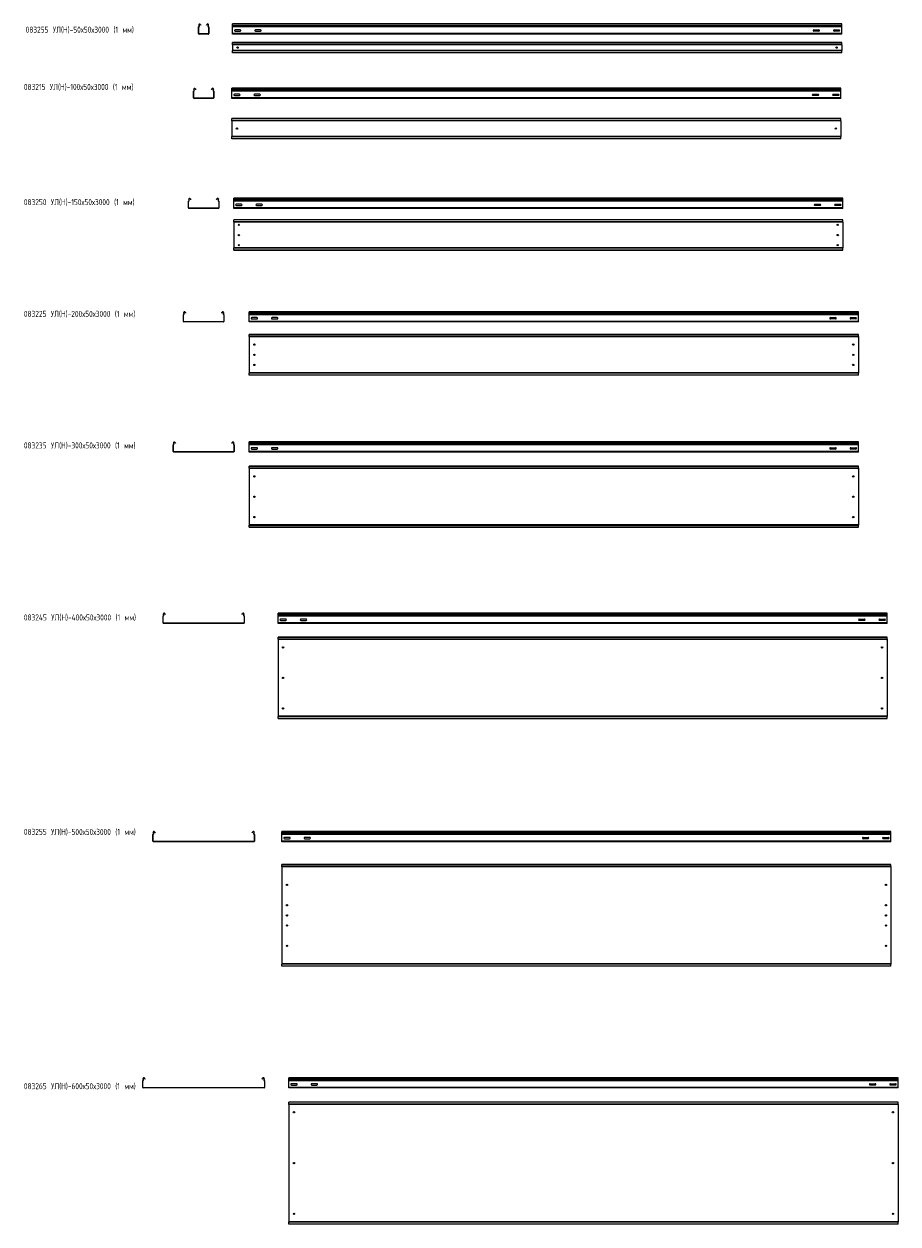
# Model space of a CAD drawing. Header units: millimetres. Extents: x -789 to 3516, y -6202 to -296.
import ezdxf

# ---------------------------------------------------------------- set-up
doc = ezdxf.new("R2010")
doc.units = ezdxf.units.MM
doc.styles.add('SLDTEXTSTYLE0', font='TXT', dxfattribs={"width": 0.7, "bigfont": 'bigfont'})

msp = doc.modelspace()

# ---------------------------------------------------------------- linework, layer by layer
at = {"color": 7, "linetype": 'Continuous', "lineweight": 15}
for p, q in [((72.2, -310.2), (71.2, -310.2)), ((71.2, -343.4), (71.2, -310.2)), ((71.2, -343.4), (72.2, -343.4)), ((72.2, -343.4), (72.2, -310.2)), ((72.8, -309.5), (72.5, -308.5)), ((73.6, -302.1), (72.7, -302.5)), ((74, -304.9), (72.7, -302.5)), ((74.9, -304.5), (73.6, -302.1)), ((73.7, -344.9), (73.7, -345.9)), ((118.7, -344.9), (73.7, -344.9)), ((118.7, -345.9), (73.7, -345.9)), ((74, -304.9), (74.9, -304.5)), ((80.6, -298.3), (79.8, -298.8)), ((79.8, -298.8), (81.5, -302)), ((80.6, -298.3), (82.4, -301.6)), ((82.4, -301.6), (81.5, -302)), ((110, -301.6), (111.7, -298.3)), ((110.8, -302), (110, -301.6)), ((110.8, -302), (112.6, -298.8)), ((112.6, -298.8), (111.7, -298.3)), ((118.8, -302.1), (117.5, -304.5)), ((117.5, -304.5), (118.4, -304.9)), ((119.6, -302.5), (118.4, -304.9)), ((118.7, -345.9), (118.7, -344.9)), ((119.6, -302.5), (118.8, -302.1)), ((119.6, -309.5), (119.9, -308.5)), ((121.2, -310.2), (120.2, -310.2)), ((120.2, -310.2), (120.2, -343.4)), ((120.2, -343.4), (121.2, -343.4)), ((121.2, -310.2), (121.2, -343.4)), ((3238.6, -295.9), (238.6, -295.9)), ((238.6, -302.5), (238.6, -295.9)), ((3238.6, -302.5), (238.6, -302.5)), ((238.6, -304.9), (238.6, -302.5)), ((3238.6, -304.9), (238.6, -304.9)), ((238.6, -308.5), (238.6, -304.9)), ((3238.6, -308.5), (238.6, -308.5)), ((238.6, -310.2), (238.6, -308.5)), ((3238.6, -310.2), (238.6, -310.2)), ((238.6, -343.4), (238.6, -310.2)), ((3238.6, -343.4), (238.6, -343.4)), ((238.6, -345.9), (238.6, -343.4)), ((3238.6, -345.9), (238.6, -345.9)), ((276.4, -324.7), (250.9, -324.7)), ((250.9, -331.2), (276.4, -331.2)), ((376.4, -324.7), (350.9, -324.7)), ((350.9, -331.2), (376.4, -331.2)), ((3100.9, -324.7), (3126.4, -324.7)), ((3126.4, -331.2), (3100.9, -331.2)), ((3200.9, -324.7), (3226.4, -324.7)), ((3226.4, -331.2), (3200.9, -331.2)), ((3238.6, -302.5), (3238.6, -295.9)), ((3238.6, -304.9), (3238.6, -302.5)), ((3238.6, -308.5), (3238.6, -304.9)), ((3238.6, -310.2), (3238.6, -308.5)), ((3238.6, -343.4), (3238.6, -310.2)), ((3238.6, -345.9), (3238.6, -343.4)), ((3238.6, -387.2), (238.6, -387.2)), ((238.6, -388.2), (238.6, -387.2)), ((3238.6, -388.2), (238.6, -388.2)), ((238.6, -396.6), (238.6, -388.2)), ((3238.6, -396.6), (238.6, -396.6)), ((238.6, -398.4), (238.6, -396.6)), ((3238.6, -398.4), (238.6, -398.4)), ((238.6, -398.4), (238.6, -425.9)), ((3238.6, -388.2), (3238.6, -387.2)), ((3238.6, -396.6), (3238.6, -388.2)), ((3238.6, -398.4), (3238.6, -396.6)), ((3238.6, -398.4), (3238.6, -425.9)), ((3238.6, -425.9), (238.6, -425.9)), ((238.6, -427.7), (238.6, -425.9)), ((3238.6, -427.7), (238.6, -427.7)), ((238.6, -436.2), (238.6, -427.7)), ((238.6, -436.2), (3238.6, -436.2)), ((238.6, -437.2), (238.6, -436.2)), ((3238.6, -437.2), (238.6, -437.2)), ((3238.6, -427.7), (3238.6, -425.9)), ((3238.6, -436.2), (3238.6, -427.7)), ((3238.6, -437.2), (3238.6, -436.2)), ((47.2, -626.8), (46.2, -626.8)), ((46.2, -660), (46.2, -626.8)), ((47.2, -660), (47.2, -626.8)), ((47.5, -625.1), (47.8, -626)), ((48.6, -618.6), (47.7, -619.1)), ((49, -621.5), (47.7, -619.1)), ((49.9, -621), (48.6, -618.6)), ((49, -621.5), (49.9, -621)), ((55.6, -614.9), (54.8, -615.3)), ((54.8, -615.3), (56.5, -618.6)), ((55.6, -614.9), (57.4, -618.1)), ((57.4, -618.1), (56.5, -618.6)), ((135, -618.1), (136.7, -614.9)), ((135.8, -618.6), (135, -618.1)), ((135.8, -618.6), (137.6, -615.3)), ((137.6, -615.3), (136.7, -614.9)), ((143.8, -618.6), (142.5, -621)), ((142.5, -621), (143.4, -621.5)), ((144.6, -619.1), (143.4, -621.5)), ((144.6, -619.1), (143.8, -618.6)), ((144.9, -625.1), (144.6, -626)), ((146.2, -626.8), (145.2, -626.8)), ((145.2, -626.8), (145.2, -660)), ((146.2, -626.8), (146.2, -660)), ((3235, -612.5), (235, -612.5)), ((235, -619.1), (235, -612.5)), ((3235, -619.1), (235, -619.1)), ((235, -621.5), (235, -619.1)), ((3235, -621.5), (235, -621.5)), ((235, -625.1), (235, -621.5)), ((3235, -625.1), (235, -625.1)), ((235, -626.8), (235, -625.1)), ((3235, -626.8), (235, -626.8)), ((235, -660), (235, -626.8)), ((272.8, -641.2), (247.3, -641.2)), ((247.3, -647.7), (272.8, -647.7)), ((372.8, -641.2), (347.3, -641.2)), ((347.3, -647.7), (372.8, -647.7)), ((3097.3, -641.2), (3122.8, -641.2)), ((3122.8, -647.7), (3097.3, -647.7)), ((3197.3, -641.2), (3222.8, -641.2)), ((3222.8, -647.7), (3197.3, -647.7)), ((3235, -619.1), (3235, -612.5)), ((3235, -621.5), (3235, -619.1)), ((3235, -625.1), (3235, -621.5)), ((3235, -626.8), (3235, -625.1)), ((3235, -660), (3235, -626.8)), ((46.2, -660), (47.2, -660)), ((48.7, -661.5), (48.7, -662.5)), ((143.7, -661.5), (48.7, -661.5)), ((143.7, -662.5), (48.7, -662.5)), ((143.7, -662.5), (143.7, -661.5)), ((145.2, -660), (146.2, -660)), ((3235, -660), (235, -660)), ((235, -662.5), (235, -660)), ((3235, -662.5), (235, -662.5)), ((3235, -662.5), (3235, -660)), ((3235, -760.7), (235, -760.7)), ((235, -761.7), (235, -760.7)), ((3235, -761.7), (235, -761.7)), ((235, -770.2), (235, -761.7)), ((3235, -761.7), (3235, -760.7)), ((3235, -770.2), (3235, -761.7)), ((3235, -770.2), (235, -770.2)), ((235, -772), (235, -770.2)), ((3235, -772), (235, -772)), ((235, -772), (235, -849.5)), ((3235, -772), (3235, -770.2)), ((3235, -772), (3235, -849.5)), ((3235, -849.5), (235, -849.5)), ((235, -851.3), (235, -849.5)), ((3235, -851.3), (235, -851.3)), ((235, -859.7), (235, -851.3)), ((235, -859.7), (3235, -859.7)), ((235, -860.7), (235, -859.7)), ((3235, -860.7), (235, -860.7)), ((3235, -851.3), (3235, -849.5)), ((3235, -859.7), (3235, -851.3)), ((3235, -860.7), (3235, -859.7)), ((22.2, -1168.2), (21.2, -1168.2)), ((21.2, -1201.4), (21.2, -1168.2)), ((22.2, -1201.4), (22.2, -1168.2)), ((22.5, -1166.4), (22.8, -1167.4)), ((23.6, -1160), (22.7, -1160.5)), ((24, -1162.9), (22.7, -1160.5)), ((24.9, -1162.4), (23.6, -1160)), ((24, -1162.9), (24.9, -1162.4)), ((30.6, -1156.2), (29.8, -1156.7)), ((29.8, -1156.7), (31.5, -1160)), ((30.6, -1156.2), (32.4, -1159.5)), ((32.4, -1159.5), (31.5, -1160)), ((160, -1159.5), (161.7, -1156.2)), ((160.8, -1160), (160, -1159.5)), ((160.8, -1160), (162.6, -1156.7)), ((162.6, -1156.7), (161.7, -1156.2)), ((168.8, -1160), (167.5, -1162.4)), ((167.5, -1162.4), (168.4, -1162.9)), ((169.6, -1160.5), (168.4, -1162.9)), ((169.6, -1160.5), (168.8, -1160)), ((169.9, -1166.4), (169.6, -1167.4)), ((171.2, -1168.2), (170.2, -1168.2)), ((170.2, -1168.2), (170.2, -1201.4)), ((171.2, -1168.2), (171.2, -1201.4)), ((3244.5, -1153.9), (244.5, -1153.9)), ((244.5, -1160.5), (244.5, -1153.9)), ((3244.5, -1160.5), (244.5, -1160.5)), ((244.5, -1162.9), (244.5, -1160.5)), ((3244.5, -1162.9), (244.5, -1162.9)), ((244.5, -1166.4), (244.5, -1162.9)), ((3244.5, -1166.4), (244.5, -1166.4)), ((244.5, -1168.2), (244.5, -1166.4)), ((3244.5, -1168.2), (244.5, -1168.2)), ((244.5, -1201.4), (244.5, -1168.2)), ((3244.5, -1160.5), (3244.5, -1153.9)), ((3244.5, -1162.9), (3244.5, -1160.5)), ((3244.5, -1166.4), (3244.5, -1162.9)), ((3244.5, -1168.2), (3244.5, -1166.4)), ((3244.5, -1201.4), (3244.5, -1168.2)), ((21.2, -1201.4), (22.2, -1201.4)), ((23.7, -1202.9), (23.7, -1203.9)), ((168.7, -1202.9), (23.7, -1202.9)), ((168.7, -1203.9), (23.7, -1203.9)), ((168.7, -1203.9), (168.7, -1202.9)), ((170.2, -1201.4), (171.2, -1201.4)), ((3244.5, -1201.4), (244.5, -1201.4)), ((244.5, -1203.9), (244.5, -1201.4)), ((3244.5, -1203.9), (244.5, -1203.9)), ((282.3, -1182.6), (256.8, -1182.6)), ((256.8, -1189.1), (282.3, -1189.1)), ((382.3, -1182.6), (356.8, -1182.6)), ((356.8, -1189.1), (382.3, -1189.1)), ((3106.8, -1182.6), (3132.3, -1182.6)), ((3132.3, -1189.1), (3106.8, -1189.1)), ((3206.8, -1182.6), (3232.3, -1182.6)), ((3232.3, -1189.1), (3206.8, -1189.1)), ((3244.5, -1203.9), (3244.5, -1201.4)), ((3244.5, -1259.6), (244.5, -1259.6)), ((244.5, -1260.6), (244.5, -1259.6)), ((3244.5, -1260.6), (244.5, -1260.6)), ((244.5, -1269.1), (244.5, -1260.6)), ((3244.5, -1269.1), (244.5, -1269.1)), ((244.5, -1270.8), (244.5, -1269.1)), ((3244.5, -1270.8), (244.5, -1270.8)), ((244.5, -1270.8), (244.5, -1398.4)), ((3244.5, -1260.6), (3244.5, -1259.6)), ((3244.5, -1269.1), (3244.5, -1260.6)), ((3244.5, -1270.8), (3244.5, -1269.1)), ((3244.5, -1270.8), (3244.5, -1398.4)), ((3244.5, -1398.4), (244.5, -1398.4)), ((244.5, -1400.1), (244.5, -1398.4)), ((3244.5, -1400.1), (244.5, -1400.1)), ((244.5, -1408.6), (244.5, -1400.1)), ((244.5, -1408.6), (3244.5, -1408.6)), ((244.5, -1409.6), (244.5, -1408.6)), ((3244.5, -1409.6), (244.5, -1409.6)), ((3244.5, -1400.1), (3244.5, -1398.4)), ((3244.5, -1408.6), (3244.5, -1400.1)), ((3244.5, -1409.6), (3244.5, -1408.6)), ((3320.8, -1712.3), (320.8, -1712.3)), ((320.8, -1719), (320.8, -1712.3)), ((3320.8, -1719), (3320.8, -1712.3)), ((-2.8, -1726.7), (-3.8, -1726.7)), ((-3.8, -1759.8), (-3.8, -1726.7)), ((-3.8, -1759.8), (-2.8, -1759.8)), ((-2.8, -1759.8), (-2.8, -1726.7)), ((-2.5, -1724.9), (-2.2, -1725.9)), ((-1.4, -1718.5), (-2.3, -1719)), ((-1, -1721.3), (-2.3, -1719)), ((-0.1, -1720.9), (-1.4, -1718.5)), ((-1.3, -1761.3), (-1.3, -1762.3)), ((193.7, -1761.3), (-1.3, -1761.3)), ((193.7, -1762.3), (-1.3, -1762.3)), ((-1, -1721.3), (-0.1, -1720.9)), ((5.6, -1714.7), (4.8, -1715.2)), ((4.8, -1715.2), (5.1, -1715.8)), ((5.1, -1715.8), (6, -1715.3)), ((6.5, -1718.5), (5.1, -1715.8)), ((5.6, -1714.7), (6, -1715.3)), ((6, -1715.3), (7.4, -1718)), ((7.4, -1718), (6.5, -1718.5)), ((185, -1718), (186.4, -1715.3)), ((185.8, -1718.5), (185, -1718)), ((187.3, -1715.8), (185.8, -1718.5)), ((186.4, -1715.3), (186.7, -1714.7)), ((186.4, -1715.3), (187.3, -1715.8)), ((187.6, -1715.2), (186.7, -1714.7)), ((187.3, -1715.8), (187.6, -1715.2)), ((193.8, -1718.5), (192.5, -1720.9)), ((192.5, -1720.9), (193.4, -1721.3)), ((194.6, -1719), (193.4, -1721.3)), ((193.7, -1762.3), (193.7, -1761.3)), ((194.6, -1719), (193.8, -1718.5)), ((194.9, -1724.9), (194.6, -1725.9)), ((196.2, -1726.7), (195.2, -1726.7)), ((195.2, -1726.7), (195.2, -1759.8)), ((195.2, -1759.8), (196.2, -1759.8)), ((196.2, -1726.7), (196.2, -1759.8)), ((3320.8, -1719), (320.8, -1719)), ((320.8, -1721.3), (320.8, -1719)), ((3320.8, -1721.3), (320.8, -1721.3)), ((320.8, -1724.9), (320.8, -1721.3)), ((3320.8, -1724.9), (320.8, -1724.9)), ((320.8, -1726.7), (320.8, -1724.9)), ((3320.8, -1726.7), (320.8, -1726.7)), ((320.8, -1759.8), (320.8, -1726.7)), ((3320.8, -1759.8), (320.8, -1759.8)), ((320.8, -1762.3), (320.8, -1759.8)), ((3320.8, -1762.3), (320.8, -1762.3)), ((358.5, -1741.1), (333, -1741.1)), ((333, -1747.6), (358.5, -1747.6)), ((458.5, -1741.1), (433, -1741.1)), ((433, -1747.6), (458.5, -1747.6)), ((3183, -1741.1), (3208.5, -1741.1)), ((3208.5, -1747.6), (3183, -1747.6)), ((3283, -1741.1), (3308.5, -1741.1)), ((3308.5, -1747.6), (3283, -1747.6)), ((3320.8, -1721.3), (3320.8, -1719)), ((3320.8, -1724.9), (3320.8, -1721.3)), ((3320.8, -1726.7), (3320.8, -1724.9)), ((3320.8, -1759.8), (3320.8, -1726.7)), ((3320.8, -1762.3), (3320.8, -1759.8)), ((3320.8, -1824.2), (320.8, -1824.2)), ((320.8, -1825.2), (320.8, -1824.2)), ((3320.8, -1825.2), (320.8, -1825.2)), ((320.8, -1833.6), (320.8, -1825.2)), ((3320.8, -1825.2), (3320.8, -1824.2)), ((3320.8, -1833.6), (3320.8, -1825.2)), ((3320.8, -1833.6), (320.8, -1833.6)), ((320.8, -1834), (320.8, -1833.6)), ((320.8, -1834), (323.8, -1835.4)), ((320.8, -1834), (320.8, -2014.4)), ((3317.8, -1835.4), (323.8, -1835.4)), ((3317.8, -1835.4), (3320.8, -1834)), ((3320.8, -1834), (3320.8, -1833.6)), ((3320.8, -1834), (3320.8, -2014.4)), ((323.8, -2013), (320.8, -2014.4)), ((320.8, -2014.7), (320.8, -2014.4)), ((3320.8, -2014.7), (320.8, -2014.7)), ((320.8, -2023.2), (320.8, -2014.7)), ((320.8, -2023.2), (3320.8, -2023.2)), ((320.8, -2024.2), (320.8, -2023.2)), ((3320.8, -2024.2), (320.8, -2024.2)), ((3317.8, -2013), (323.8, -2013)), ((3320.8, -2014.4), (3317.8, -2013)), ((3320.8, -2014.7), (3320.8, -2014.4)), ((3320.8, -2023.2), (3320.8, -2014.7)), ((3320.8, -2024.2), (3320.8, -2023.2)), ((-51.4, -2359.4), (-52.3, -2359.8)), ((-51, -2362.2), (-52.3, -2359.8)), ((-50.1, -2361.8), (-51.4, -2359.4)), ((-51, -2362.2), (-50.1, -2361.8)), ((-44.4, -2355.6), (-45.2, -2356.1)), ((-45.2, -2356.1), (-44.9, -2356.7)), ((-44.9, -2356.7), (-44, -2356.2)), ((-43.5, -2359.3), (-44.9, -2356.7)), ((-44.4, -2355.6), (-44, -2356.2)), ((-44, -2356.2), (-42.6, -2358.9)), ((-42.6, -2358.9), (-43.5, -2359.3)), ((235, -2358.9), (236.4, -2356.2)), ((235.8, -2359.3), (235, -2358.9)), ((237.3, -2356.7), (235.8, -2359.3)), ((236.4, -2356.2), (236.7, -2355.6)), ((236.4, -2356.2), (237.3, -2356.7)), ((237.6, -2356.1), (236.7, -2355.6)), ((237.3, -2356.7), (237.6, -2356.1)), ((243.8, -2359.4), (242.5, -2361.8)), ((242.5, -2361.8), (243.4, -2362.2)), ((244.6, -2359.8), (243.4, -2362.2)), ((244.6, -2359.8), (243.8, -2359.4)), ((3320.8, -2353.2), (320.8, -2353.2)), ((320.8, -2359.8), (320.8, -2353.2)), ((3320.8, -2359.8), (320.8, -2359.8)), ((320.8, -2362.2), (320.8, -2359.8)), ((3320.8, -2362.2), (320.8, -2362.2)), ((320.8, -2365.8), (320.8, -2362.2)), ((3320.8, -2359.8), (3320.8, -2353.2)), ((3320.8, -2362.2), (3320.8, -2359.8)), ((3320.8, -2365.8), (3320.8, -2362.2)), ((-52.8, -2367.5), (-53.8, -2367.5)), ((-53.8, -2400.7), (-53.8, -2367.5)), ((-53.8, -2400.7), (-52.8, -2400.7)), ((-52.8, -2400.7), (-52.8, -2367.5)), ((-52.5, -2365.8), (-52.2, -2366.8)), ((-51.3, -2402.2), (-51.3, -2403.2)), ((243.7, -2402.2), (-51.3, -2402.2)), ((243.7, -2403.2), (-51.3, -2403.2)), ((243.7, -2403.2), (243.7, -2402.2)), ((244.9, -2365.8), (244.6, -2366.8)), ((246.2, -2367.5), (245.2, -2367.5)), ((245.2, -2367.5), (245.2, -2400.7)), ((245.2, -2400.7), (246.2, -2400.7)), ((246.2, -2367.5), (246.2, -2400.7)), ((3320.8, -2365.8), (320.8, -2365.8)), ((320.8, -2367.5), (320.8, -2365.8)), ((3320.8, -2367.5), (320.8, -2367.5)), ((320.8, -2400.7), (320.8, -2367.5)), ((3320.8, -2400.7), (320.8, -2400.7)), ((320.8, -2403.2), (320.8, -2400.7)), ((3320.8, -2403.2), (320.8, -2403.2)), ((358.6, -2382), (333.1, -2382)), ((333.1, -2388.5), (358.6, -2388.5)), ((458.6, -2382), (433.1, -2382)), ((433.1, -2388.5), (458.6, -2388.5)), ((3183.1, -2382), (3208.6, -2382)), ((3208.6, -2388.5), (3183.1, -2388.5)), ((3283.1, -2382), (3308.6, -2382)), ((3308.6, -2388.5), (3283.1, -2388.5)), ((3320.8, -2367.5), (3320.8, -2365.8)), ((3320.8, -2400.7), (3320.8, -2367.5)), ((3320.8, -2403.2), (3320.8, -2400.7)), ((3320.8, -2473), (320.8, -2473)), ((320.8, -2474), (320.8, -2473)), ((3320.8, -2474), (320.8, -2474)), ((320.8, -2482.5), (320.8, -2474)), ((3320.8, -2474), (3320.8, -2473)), ((3320.8, -2482.5), (3320.8, -2474)), ((3320.8, -2482.5), (320.8, -2482.5)), ((320.8, -2482.8), (320.8, -2482.5)), ((320.8, -2482.8), (323.8, -2484.2)), ((320.8, -2482.8), (320.8, -2763.2)), ((3317.8, -2484.2), (323.8, -2484.2)), ((3317.8, -2484.2), (3320.8, -2482.8)), ((3320.8, -2482.8), (3320.8, -2482.5)), ((3320.8, -2482.8), (3320.8, -2763.2)), ((323.8, -2761.8), (320.8, -2763.2)), ((320.8, -2763.6), (320.8, -2763.2)), ((3320.8, -2763.6), (320.8, -2763.6)), ((320.8, -2772), (320.8, -2763.6)), ((320.8, -2772), (3320.8, -2772)), ((320.8, -2773), (320.8, -2772)), ((3320.8, -2773), (320.8, -2773)), ((3317.8, -2761.8), (323.8, -2761.8)), ((3320.8, -2763.2), (3317.8, -2761.8)), ((3320.8, -2763.6), (3320.8, -2763.2)), ((3320.8, -2772), (3320.8, -2763.6)), ((3320.8, -2773), (3320.8, -2772)), ((-102.8, -3210.3), (-103.8, -3210.3)), ((-103.8, -3243.5), (-103.8, -3210.3)), ((-103.8, -3243.5), (-102.8, -3243.5)), ((-102.8, -3243.5), (-102.8, -3210.3)), ((-102.5, -3208.6), (-102.2, -3209.5)), ((-101.4, -3202.1), (-102.3, -3202.6)), ((-101, -3205), (-102.3, -3202.6)), ((-100.1, -3204.5), (-101.4, -3202.1)), ((-101.3, -3245), (-101.3, -3246)), ((293.7, -3245), (-101.3, -3245)), ((293.7, -3246), (-101.3, -3246)), ((-101, -3205), (-100.1, -3204.5)), ((-94.4, -3198.4), (-95.2, -3198.8)), ((-95.2, -3198.8), (-94.9, -3199.5)), ((-94.9, -3199.5), (-94, -3199)), ((-93.5, -3202.1), (-94.9, -3199.5)), ((-94.4, -3198.4), (-94, -3199)), ((-94, -3199), (-92.6, -3201.6)), ((-92.6, -3201.6), (-93.5, -3202.1)), ((285, -3201.6), (286.4, -3199)), ((285.8, -3202.1), (285, -3201.6)), ((287.3, -3199.5), (285.8, -3202.1)), ((286.4, -3199), (286.7, -3198.4)), ((286.4, -3199), (287.3, -3199.5)), ((287.6, -3198.8), (286.7, -3198.4)), ((287.3, -3199.5), (287.6, -3198.8)), ((293.8, -3202.1), (292.5, -3204.5)), ((292.5, -3204.5), (293.4, -3205)), ((294.6, -3202.6), (293.4, -3205)), ((293.7, -3246), (293.7, -3245)), ((294.6, -3202.6), (293.8, -3202.1)), ((294.9, -3208.6), (294.6, -3209.5)), ((296.2, -3210.3), (295.2, -3210.3)), ((295.2, -3210.3), (295.2, -3243.5)), ((295.2, -3243.5), (296.2, -3243.5)), ((296.2, -3210.3), (296.2, -3243.5)), ((3462.6, -3196), (462.6, -3196)), ((462.6, -3202.6), (462.6, -3196)), ((3462.6, -3202.6), (462.6, -3202.6)), ((462.6, -3205), (462.6, -3202.6)), ((3462.6, -3205), (462.6, -3205)), ((462.6, -3208.6), (462.6, -3205)), ((3462.6, -3208.6), (462.6, -3208.6)), ((462.6, -3210.3), (462.6, -3208.6)), ((3462.6, -3210.3), (462.6, -3210.3)), ((462.6, -3243.5), (462.6, -3210.3)), ((3462.6, -3243.5), (462.6, -3243.5)), ((462.6, -3246), (462.6, -3243.5)), ((3462.6, -3246), (462.6, -3246)), ((500.4, -3224.7), (474.9, -3224.7)), ((474.9, -3231.2), (500.4, -3231.2)), ((600.4, -3224.7), (574.9, -3224.7)), ((574.9, -3231.2), (600.4, -3231.2)), ((3324.9, -3224.7), (3350.4, -3224.7)), ((3350.4, -3231.2), (3324.9, -3231.2)), ((3424.9, -3224.7), (3450.4, -3224.7)), ((3450.4, -3231.2), (3424.9, -3231.2)), ((3462.6, -3202.6), (3462.6, -3196)), ((3462.6, -3205), (3462.6, -3202.6)), ((3462.6, -3208.6), (3462.6, -3205)), ((3462.6, -3210.3), (3462.6, -3208.6)), ((3462.6, -3243.5), (3462.6, -3210.3)), ((3462.6, -3246), (3462.6, -3243.5)), ((3462.6, -3314.7), (462.6, -3314.7)), ((462.6, -3315.7), (462.6, -3314.7)), ((3462.6, -3315.7), (462.6, -3315.7)), ((462.6, -3324.2), (462.6, -3315.7)), ((3462.6, -3324.2), (462.6, -3324.2)), ((462.6, -3324.5), (462.6, -3324.2)), ((462.6, -3324.5), (465.6, -3325.9)), ((462.6, -3324.5), (462.6, -3704.9)), ((3459.6, -3325.9), (465.6, -3325.9)), ((3459.6, -3325.9), (3462.6, -3324.5)), ((3462.6, -3315.7), (3462.6, -3314.7)), ((3462.6, -3324.2), (3462.6, -3315.7)), ((3462.6, -3324.5), (3462.6, -3324.2)), ((3462.6, -3324.5), (3462.6, -3704.9)), ((465.6, -3703.5), (462.6, -3704.9)), ((462.6, -3705.3), (462.6, -3704.9)), ((3462.6, -3705.3), (462.6, -3705.3)), ((462.6, -3713.7), (462.6, -3705.3)), ((462.6, -3713.7), (3462.6, -3713.7)), ((462.6, -3714.7), (462.6, -3713.7)), ((3462.6, -3714.7), (462.6, -3714.7)), ((3459.6, -3703.5), (465.6, -3703.5)), ((3462.6, -3704.9), (3459.6, -3703.5)), ((3462.6, -3705.3), (3462.6, -3704.9)), ((3462.6, -3713.7), (3462.6, -3705.3)), ((3462.6, -3714.7), (3462.6, -3713.7)), ((-152.8, -4285.1), (-153.8, -4285.1)), ((-153.8, -4318.3), (-153.8, -4285.1)), ((-152.8, -4318.3), (-152.8, -4285.1)), ((-152.5, -4283.4), (-152.2, -4284.3)), ((-151.4, -4276.9), (-152.3, -4277.4)), ((-151, -4279.8), (-152.3, -4277.4)), ((-150.1, -4279.3), (-151.4, -4276.9)), ((-151, -4279.8), (-150.1, -4279.3)), ((-144.4, -4273.2), (-145.2, -4273.6)), ((-145.2, -4273.6), (-144.9, -4274.3)), ((-144.9, -4274.3), (-144, -4273.8)), ((-143.5, -4276.9), (-144.9, -4274.3)), ((-144.4, -4273.2), (-144, -4273.8)), ((-144, -4273.8), (-142.6, -4276.4)), ((-142.6, -4276.4), (-143.5, -4276.9)), ((335, -4276.4), (336.4, -4273.8)), ((335.8, -4276.9), (335, -4276.4)), ((337.3, -4274.3), (335.8, -4276.9)), ((336.4, -4273.8), (336.7, -4273.2)), ((336.4, -4273.8), (337.3, -4274.3)), ((337.6, -4273.6), (336.7, -4273.2)), ((337.3, -4274.3), (337.6, -4273.6)), ((343.8, -4276.9), (342.5, -4279.3)), ((342.5, -4279.3), (343.4, -4279.8)), ((344.6, -4277.4), (343.4, -4279.8)), ((344.6, -4277.4), (343.8, -4276.9)), ((344.9, -4283.4), (344.6, -4284.3)), ((346.2, -4285.1), (345.2, -4285.1)), ((345.2, -4285.1), (345.2, -4318.3)), ((346.2, -4285.1), (346.2, -4318.3)), ((3481.5, -4270.8), (481.5, -4270.8)), ((481.5, -4277.4), (481.5, -4270.8)), ((3481.5, -4277.4), (481.5, -4277.4)), ((481.5, -4279.8), (481.5, -4277.4)), ((3481.5, -4279.8), (481.5, -4279.8)), ((481.5, -4283.4), (481.5, -4279.8)), ((3481.5, -4283.4), (481.5, -4283.4)), ((481.5, -4285.1), (481.5, -4283.4)), ((3481.5, -4285.1), (481.5, -4285.1)), ((481.5, -4318.3), (481.5, -4285.1)), ((519.2, -4299.5), (493.7, -4299.5)), ((493.7, -4306), (519.2, -4306)), ((619.2, -4299.5), (593.7, -4299.5)), ((593.7, -4306), (619.2, -4306)), ((3343.7, -4299.5), (3369.2, -4299.5)), ((3369.2, -4306), (3343.7, -4306)), ((3443.7, -4299.5), (3469.2, -4299.5)), ((3469.2, -4306), (3443.7, -4306)), ((3481.5, -4277.4), (3481.5, -4270.8)), ((3481.5, -4279.8), (3481.5, -4277.4)), ((3481.5, -4283.4), (3481.5, -4279.8)), ((3481.5, -4285.1), (3481.5, -4283.4)), ((3481.5, -4318.3), (3481.5, -4285.1)), ((-153.8, -4318.3), (-152.8, -4318.3)), ((-151.3, -4319.8), (-151.3, -4320.8)), ((343.7, -4319.8), (-151.3, -4319.8)), ((343.7, -4320.8), (-151.3, -4320.8)), ((343.7, -4320.8), (343.7, -4319.8)), ((345.2, -4318.3), (346.2, -4318.3)), ((3481.5, -4318.3), (481.5, -4318.3)), ((481.5, -4320.8), (481.5, -4318.3)), ((3481.5, -4320.8), (481.5, -4320.8)), ((3481.5, -4320.8), (3481.5, -4318.3)), ((3481.5, -4433.3), (481.5, -4433.3)), ((481.5, -4434.3), (481.5, -4433.3)), ((3481.5, -4434.3), (481.5, -4434.3)), ((481.5, -4442.8), (481.5, -4434.3)), ((3481.5, -4442.8), (481.5, -4442.8)), ((481.5, -4443.1), (481.5, -4442.8)), ((481.5, -4443.1), (484.5, -4444.5)), ((481.5, -4443.1), (481.5, -4923.5)), ((3478.5, -4444.5), (484.5, -4444.5)), ((3478.5, -4444.5), (3481.5, -4443.1)), ((3481.5, -4434.3), (3481.5, -4433.3)), ((3481.5, -4442.8), (3481.5, -4434.3)), ((3481.5, -4443.1), (3481.5, -4442.8)), ((3481.5, -4443.1), (3481.5, -4923.5)), ((484.5, -4922.1), (481.5, -4923.5)), ((481.5, -4923.8), (481.5, -4923.5)), ((3481.5, -4923.8), (481.5, -4923.8)), ((481.5, -4932.3), (481.5, -4923.8)), ((481.5, -4932.3), (3481.5, -4932.3)), ((481.5, -4933.3), (481.5, -4932.3)), ((3481.5, -4933.3), (481.5, -4933.3)), ((3478.5, -4922.1), (484.5, -4922.1)), ((3481.5, -4923.5), (3478.5, -4922.1)), ((3481.5, -4923.8), (3481.5, -4923.5)), ((3481.5, -4932.3), (3481.5, -4923.8)), ((3481.5, -4933.3), (3481.5, -4932.3)), ((-201.4, -5489.2), (-202.3, -5489.7)), ((-201, -5492), (-202.3, -5489.7)), ((-200.1, -5491.6), (-201.4, -5489.2)), ((-201, -5492), (-200.1, -5491.6)), ((-194.4, -5485.4), (-195.2, -5485.9)), ((-195.2, -5485.9), (-193.5, -5489.2)), ((-194.4, -5485.4), (-192.6, -5488.7)), ((-192.6, -5488.7), (-193.5, -5489.2)), ((385, -5488.7), (386.7, -5485.4)), ((385.8, -5489.2), (385, -5488.7)), ((385.8, -5489.2), (387.6, -5485.9)), ((387.6, -5485.9), (386.7, -5485.4)), ((393.8, -5489.2), (392.5, -5491.6)), ((392.5, -5491.6), (393.4, -5492)), ((394.6, -5489.7), (393.4, -5492)), ((394.6, -5489.7), (393.8, -5489.2)), ((3516.1, -5483), (516.1, -5483)), ((516.1, -5489.7), (516.1, -5483)), ((3516.1, -5489.7), (516.1, -5489.7)), ((516.1, -5492), (516.1, -5489.7)), ((3516.1, -5492), (516.1, -5492)), ((516.1, -5495.6), (516.1, -5492)), ((3516.1, -5489.7), (3516.1, -5483)), ((3516.1, -5492), (3516.1, -5489.7)), ((3516.1, -5495.6), (3516.1, -5492)), ((-202.8, -5497.3), (-203.8, -5497.3)), ((-203.8, -5530.5), (-203.8, -5497.3)), ((-203.8, -5530.5), (-202.8, -5530.5)), ((-202.8, -5530.5), (-202.8, -5497.3)), ((-202.5, -5495.6), (-202.2, -5496.6)), ((-201.3, -5532), (-201.3, -5533)), ((393.7, -5532), (-201.3, -5532)), ((393.7, -5533), (-201.3, -5533)), ((393.7, -5533), (393.7, -5532)), ((394.9, -5495.6), (394.6, -5496.6)), ((396.2, -5497.3), (395.2, -5497.3)), ((395.2, -5497.3), (395.2, -5530.5)), ((395.2, -5530.5), (396.2, -5530.5)), ((396.2, -5497.3), (396.2, -5530.5)), ((3516.1, -5495.6), (516.1, -5495.6)), ((516.1, -5497.3), (516.1, -5495.6)), ((3516.1, -5497.3), (516.1, -5497.3)), ((516.1, -5530.5), (516.1, -5497.3)), ((3516.1, -5530.5), (516.1, -5530.5)), ((516.1, -5533), (516.1, -5530.5)), ((3516.1, -5533), (516.1, -5533)), ((553.9, -5511.8), (528.4, -5511.8)), ((528.4, -5518.3), (553.9, -5518.3)), ((653.9, -5511.8), (628.4, -5511.8)), ((628.4, -5518.3), (653.9, -5518.3)), ((3378.4, -5511.8), (3403.9, -5511.8)), ((3403.9, -5518.3), (3378.4, -5518.3)), ((3478.4, -5511.8), (3503.9, -5511.8)), ((3503.9, -5518.3), (3478.4, -5518.3)), ((3516.1, -5497.3), (3516.1, -5495.6)), ((3516.1, -5530.5), (3516.1, -5497.3)), ((3516.1, -5533), (3516.1, -5530.5)), ((3516.1, -5602.5), (516.1, -5602.5)), ((516.1, -5603.5), (516.1, -5602.5)), ((3516.1, -5603.5), (516.1, -5603.5)), ((516.1, -5611.9), (516.1, -5603.5)), ((3516.1, -5603.5), (3516.1, -5602.5)), ((3516.1, -5611.9), (3516.1, -5603.5)), ((3516.1, -5611.9), (516.1, -5611.9)), ((516.1, -5613.7), (516.1, -5611.9)), ((3516.1, -5613.7), (516.1, -5613.7)), ((516.1, -5613.7), (516.1, -6191.3)), ((3516.1, -5613.7), (3516.1, -5611.9)), ((3516.1, -5613.7), (3516.1, -6191.3)), ((3516.1, -6191.3), (516.1, -6191.3)), ((516.1, -6193), (516.1, -6191.3)), ((3516.1, -6193), (516.1, -6193)), ((516.1, -6201.5), (516.1, -6193)), ((516.1, -6201.5), (3516.1, -6201.5)), ((516.1, -6202.5), (516.1, -6201.5)), ((3516.1, -6193), (3516.1, -6191.3)), ((3516.1, -6201.5), (3516.1, -6193)), ((3516.1, -6202.5), (3516.1, -6201.5)), ((3516.1, -6202.5), (516.1, -6202.5))]:
    msp.add_line(p, q, dxfattribs=at)
for centre in [(263.6, -412.2), (3213.6, -412.2), (260, -810.7), (3210, -810.7), (269.5, -1284.6), (3219.5, -1284.6), (269.5, -1334.6), (3219.5, -1334.6), (269.5, -1384.6), (3219.5, -1384.6), (345.8, -1874.2), (3295.8, -1874.2), (345.8, -1924.2), (3295.8, -1924.2), (345.8, -1974.2), (3295.8, -1974.2), (345.8, -2523), (3295.8, -2523), (345.8, -2623), (3295.8, -2623), (345.8, -2723), (3295.8, -2723), (487.6, -3364.7), (3437.6, -3364.7), (487.6, -3514.7), (3437.6, -3514.7), (487.6, -3664.7), (3437.6, -3664.7), (506.5, -4533.3), (3456.5, -4533.3), (506.5, -4633.3), (3456.5, -4633.3), (506.5, -4683.3), (3456.5, -4683.3), (506.5, -4733.3), (3456.5, -4733.3), (506.5, -4833.3), (3456.5, -4833.3), (541.1, -5652.5), (3491.1, -5652.5), (541.1, -5902.5), (3491.1, -5902.5), (541.1, -6152.5), (3491.1, -6152.5)]:
    msp.add_circle(centre, 3.25, dxfattribs=at)
for centre, radius, start, end in [((73, -310.2), 1.8, 106.28633, 180), ((73.7, -343.4), 2.5, 180, 270), ((76.7, -300.4), 4.5, 28.07249, 208.07249), ((73, -310.2), 0.8, 106.28633, 180), ((73.7, -343.4), 1.5, 180, 270), ((71.8, -306.1), 2.5, 286.28633, 28.07249), ((71.8, -306.1), 3.5, 286.28633, 28.07249), ((76.7, -300.4), 3.5, 28.07249, 208.07249), ((115.7, -300.4), 4.5, 331.92751, 151.92751), ((115.7, -300.4), 3.5, 331.92751, 151.92751), ((120.6, -306.1), 3.5, 151.92751, 253.71367), ((120.6, -306.1), 2.5, 151.92751, 253.71367), ((118.7, -343.4), 1.5, 270, 0), ((118.7, -343.4), 2.5, 270, 0), ((119.4, -310.2), 0.8, 0, 73.71367), ((119.4, -310.2), 1.8, 0, 73.71367), ((250.9, -327.9), 3.25, 90, 270), ((276.4, -327.9), 3.25, 270, 90), ((350.9, -327.9), 3.25, 90, 270), ((376.4, -327.9), 3.25, 270, 90), ((3100.9, -327.9), 3.25, 90, 270), ((3126.4, -327.9), 3.25, 270, 90), ((3200.9, -327.9), 3.25, 90, 270), ((3226.4, -327.9), 3.25, 270, 90), ((48, -626.8), 1.8, 106.28633, 180), ((51.7, -617), 4.5, 28.07249, 208.07249), ((48, -626.8), 0.8, 106.28633, 180), ((46.8, -622.7), 2.5, 286.28633, 28.07249), ((46.8, -622.7), 3.5, 286.28633, 28.07249), ((51.7, -617), 3.5, 28.07249, 208.07249), ((140.7, -617), 4.5, 331.92751, 151.92751), ((140.7, -617), 3.5, 331.92751, 151.92751), ((145.6, -622.7), 3.5, 151.92751, 253.71367), ((145.6, -622.7), 2.5, 151.92751, 253.71367), ((144.4, -626.8), 0.8, 0, 73.71367), ((144.4, -626.8), 1.8, 0, 73.71367), ((247.3, -644.5), 3.25, 90, 270), ((272.8, -644.5), 3.25, 270, 90), ((347.3, -644.5), 3.25, 90, 270), ((372.8, -644.5), 3.25, 270, 90), ((3097.3, -644.5), 3.25, 90, 270), ((3122.8, -644.5), 3.25, 270, 90), ((3197.3, -644.5), 3.25, 90, 270), ((3222.8, -644.5), 3.25, 270, 90), ((48.7, -660), 2.5, 180, 270), ((48.7, -660), 1.5, 180, 270), ((143.7, -660), 1.5, 270, 0), ((143.7, -660), 2.5, 270, 0), ((23, -1168.2), 1.8, 106.28633, 180), ((26.7, -1158.4), 4.5, 28.07249, 208.07249), ((23, -1168.2), 0.8, 106.28633, 180), ((21.8, -1164), 2.5, 286.28633, 28.07249), ((21.8, -1164), 3.5, 286.28633, 28.07249), ((26.7, -1158.4), 3.5, 28.07249, 208.07249), ((165.7, -1158.4), 4.5, 331.92751, 151.92751), ((165.7, -1158.4), 3.5, 331.92751, 151.92751), ((170.6, -1164), 3.5, 151.92751, 253.71367), ((170.6, -1164), 2.5, 151.92751, 253.71367), ((169.4, -1168.2), 0.8, 0, 73.71367), ((169.4, -1168.2), 1.8, 0, 73.71367), ((23.7, -1201.4), 2.5, 180, 270), ((23.7, -1201.4), 1.5, 180, 270), ((168.7, -1201.4), 1.5, 270, 0), ((168.7, -1201.4), 2.5, 270, 0), ((256.8, -1185.9), 3.25, 90, 270), ((282.3, -1185.9), 3.25, 270, 90), ((356.8, -1185.9), 3.25, 90, 270), ((382.3, -1185.9), 3.25, 270, 90), ((3106.8, -1185.9), 3.25, 90, 270), ((3132.3, -1185.9), 3.25, 270, 90), ((3206.8, -1185.9), 3.25, 90, 270), ((3232.3, -1185.9), 3.25, 270, 90), ((1.7, -1716.8), 4.5, 28.07249, 208.07249), ((190.7, -1716.8), 4.5, 331.92751, 151.92751), ((-2, -1726.7), 1.8, 106.28633, 180), ((-1.3, -1759.8), 2.5, 180, 270), ((-2, -1726.7), 0.8, 106.28633, 180), ((-1.3, -1759.8), 1.5, 180, 270), ((-3.2, -1722.5), 2.5, 286.28633, 28.07249), ((-3.2, -1722.5), 3.5, 286.28633, 28.07249), ((1.7, -1716.8), 3.5, 28.07249, 208.07249), ((190.7, -1716.8), 3.5, 331.92751, 151.92751), ((195.6, -1722.5), 3.5, 151.92751, 253.71367), ((195.6, -1722.5), 2.5, 151.92751, 253.71367), ((193.7, -1759.8), 2.5, 270, 0), ((193.7, -1759.8), 1.5, 270, 0), ((194.4, -1726.7), 0.8, 0, 73.71367), ((194.4, -1726.7), 1.8, 0, 73.71367), ((333, -1744.3), 3.25, 90, 270), ((358.5, -1744.3), 3.25, 270, 90), ((433, -1744.3), 3.25, 90, 270), ((458.5, -1744.3), 3.25, 270, 90), ((3183, -1744.3), 3.25, 90, 270), ((3208.5, -1744.3), 3.25, 270, 90), ((3283, -1744.3), 3.25, 90, 270), ((3308.5, -1744.3), 3.25, 270, 90), ((-48.3, -2357.7), 4.5, 28.07249, 208.07249), ((-53.2, -2363.4), 2.5, 286.28633, 28.07249), ((-53.2, -2363.4), 3.5, 286.28633, 28.07249), ((-48.3, -2357.7), 3.5, 28.07249, 208.07249), ((240.7, -2357.7), 4.5, 331.92751, 151.92751), ((240.7, -2357.7), 3.5, 331.92751, 151.92751), ((245.6, -2363.4), 3.5, 151.92751, 253.71367), ((245.6, -2363.4), 2.5, 151.92751, 253.71367), ((-52, -2367.5), 1.8, 106.28633, 180), ((-51.3, -2400.7), 2.5, 180, 270), ((-52, -2367.5), 0.8, 106.28633, 180), ((-51.3, -2400.7), 1.5, 180, 270), ((243.7, -2400.7), 2.5, 270, 0), ((243.7, -2400.7), 1.5, 270, 0), ((244.4, -2367.5), 0.8, 0, 73.71367), ((244.4, -2367.5), 1.8, 0, 73.71367), ((333.1, -2385.2), 3.25, 90, 270), ((358.6, -2385.2), 3.25, 270, 90), ((433.1, -2385.2), 3.25, 90, 270), ((458.6, -2385.2), 3.25, 270, 90), ((3183.1, -2385.2), 3.25, 90, 270), ((3208.6, -2385.2), 3.25, 270, 90), ((3283.1, -2385.2), 3.25, 90, 270), ((3308.6, -2385.2), 3.25, 270, 90), ((-102, -3210.3), 1.8, 106.28633, 180), ((-101.3, -3243.5), 2.5, 180, 270), ((-98.3, -3200.5), 4.5, 28.07249, 208.07249), ((-102, -3210.3), 0.8, 106.28633, 180), ((-101.3, -3243.5), 1.5, 180, 270), ((-103.2, -3206.2), 2.5, 286.28633, 28.07249), ((-103.2, -3206.2), 3.5, 286.28633, 28.07249), ((-98.3, -3200.5), 3.5, 28.07249, 208.07249), ((290.7, -3200.5), 4.5, 331.92751, 151.92751), ((290.7, -3200.5), 3.5, 331.92751, 151.92751), ((295.6, -3206.2), 3.5, 151.92751, 253.71367), ((295.6, -3206.2), 2.5, 151.92751, 253.71367), ((293.7, -3243.5), 2.5, 270, 0), ((293.7, -3243.5), 1.5, 270, 0), ((294.4, -3210.3), 0.8, 0, 73.71367), ((294.4, -3210.3), 1.8, 0, 73.71367), ((474.9, -3228), 3.25, 90, 270), ((500.4, -3228), 3.25, 270, 90), ((574.9, -3228), 3.25, 90, 270), ((600.4, -3228), 3.25, 270, 90), ((3324.9, -3228), 3.25, 90, 270), ((3350.4, -3228), 3.25, 270, 90), ((3424.9, -3228), 3.25, 90, 270), ((3450.4, -3228), 3.25, 270, 90), ((-152, -4285.1), 1.8, 106.28633, 180), ((-148.3, -4275.3), 4.5, 28.07249, 208.07249), ((-152, -4285.1), 0.8, 106.28633, 180), ((-153.2, -4281), 2.5, 286.28633, 28.07249), ((-153.2, -4281), 3.5, 286.28633, 28.07249), ((-148.3, -4275.3), 3.5, 28.07249, 208.07249), ((340.7, -4275.3), 4.5, 331.92751, 151.92751), ((340.7, -4275.3), 3.5, 331.92751, 151.92751), ((345.6, -4281), 3.5, 151.92751, 253.71367), ((345.6, -4281), 2.5, 151.92751, 253.71367), ((344.4, -4285.1), 0.8, 0, 73.71367), ((344.4, -4285.1), 1.8, 0, 73.71367), ((493.7, -4302.8), 3.25, 90, 270), ((519.2, -4302.8), 3.25, 270, 90), ((593.7, -4302.8), 3.25, 90, 270), ((619.2, -4302.8), 3.25, 270, 90), ((3343.7, -4302.8), 3.25, 90, 270), ((3369.2, -4302.8), 3.25, 270, 90), ((3443.7, -4302.8), 3.25, 90, 270), ((3469.2, -4302.8), 3.25, 270, 90), ((-151.3, -4318.3), 2.5, 180, 270), ((-151.3, -4318.3), 1.5, 180, 270), ((343.7, -4318.3), 1.5, 270, 0), ((343.7, -4318.3), 2.5, 270, 0), ((-198.3, -5487.5), 4.5, 28.07249, 208.07249), ((-203.2, -5493.2), 2.5, 286.28633, 28.07249), ((-203.2, -5493.2), 3.5, 286.28633, 28.07249), ((-198.3, -5487.5), 3.5, 28.07249, 208.07249), ((390.7, -5487.5), 4.5, 331.92751, 151.92751), ((390.7, -5487.5), 3.5, 331.92751, 151.92751), ((395.6, -5493.2), 3.5, 151.92751, 253.71367), ((395.6, -5493.2), 2.5, 151.92751, 253.71367), ((-202, -5497.3), 1.8, 106.28633, 180), ((-201.3, -5530.5), 2.5, 180, 270), ((-202, -5497.3), 0.8, 106.28633, 180), ((-201.3, -5530.5), 1.5, 180, 270), ((393.7, -5530.5), 1.5, 270, 0), ((393.7, -5530.5), 2.5, 270, 0), ((394.4, -5497.3), 0.8, 0, 73.71367), ((394.4, -5497.3), 1.8, 0, 73.71367), ((528.4, -5515), 3.25, 90, 270), ((553.9, -5515), 3.25, 270, 90), ((628.4, -5515), 3.25, 90, 270), ((653.9, -5515), 3.25, 270, 90), ((3378.4, -5515), 3.25, 90, 270), ((3403.9, -5515), 3.25, 270, 90), ((3478.4, -5515), 3.25, 90, 270), ((3503.9, -5515), 3.25, 270, 90)]:
    msp.add_arc(centre, radius, start, end, dxfattribs=at)

# ---------------------------------------------------------------- texts
at = {"color": 7, "linetype": 'Continuous', "lineweight": 0, "char_height": 30, "attachment_point": 1, "style": 'SLDTEXTSTYLE0'}
for s, insert in [('083255 \\M+18454\\M+1844C(\\M+1844E)-50\\M+1848750\\M+184873000 (1 \\M+1847D\\M+1847D)', (-780.7, -308.9)), ('083215 \\M+18454\\M+1844C(\\M+1844E)-100\\M+1848750\\M+184873000 (1 \\M+1847D\\M+1847D)', (-789.4, -590.7)), ('083250 \\M+18454\\M+1844C(\\M+1844E)-150\\M+1848750\\M+184873000 (1 \\M+1847D\\M+1847D)', (-789.4, -1157.6)), ('083225 \\M+18454\\M+1844C(\\M+1844E)-200\\M+1848750\\M+184873000 (1 \\M+1847D\\M+1847D)', (-789.4, -1707.7)), ('083235 \\M+18454\\M+1844C(\\M+1844E)-300\\M+1848750\\M+184873000 (1 \\M+1847D\\M+1847D)', (-789.4, -2355.2)), ('083245 \\M+18454\\M+1844C(\\M+1844E)-400\\M+1848750\\M+184873000 (1 \\M+1847D\\M+1847D)', (-789.4, -3201.9)), ('083255 \\M+18454\\M+1844C(\\M+1844E)-500\\M+1848750\\M+184873000 (1 \\M+1847D\\M+1847D)', (-789.4, -4257.5)), ('083265 \\M+18454\\M+1844C(\\M+1844E)-600\\M+1848750\\M+184873000 (1 \\M+1847D\\M+1847D)', (-789.4, -5509))]:
    msp.add_mtext(s, dxfattribs=dict(at, insert=insert))

doc.saveas('drawing.dxf')
